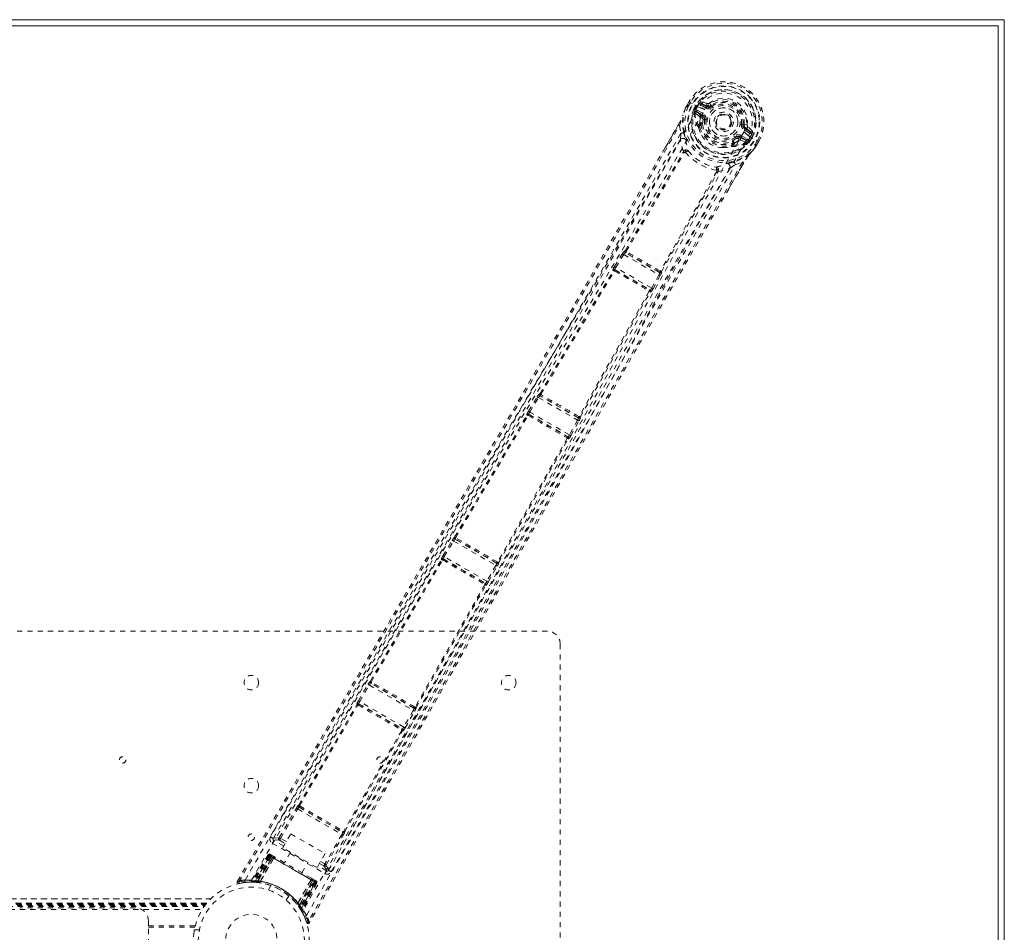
# Model space of a CAD drawing. Header units: inches. Extents: x 17.8 to 113.3, y 44.2 to 80.
# Tile 6 of 6: x 94.2 to 113.3, y 62.2 to 80. Entities that reach past the tile are written whole.
import ezdxf

# ---------------------------------------------------------------- set-up
doc = ezdxf.new("R2010")
doc.units = ezdxf.units.IN
doc.header["$MEASUREMENT"] = 0
doc.linetypes.add('SLD-Dashed', pattern=[0.075, 0.05, -0.025])
doc.linetypes.add('SLD-Solid', pattern=[0])

msp = doc.modelspace()

# ---------------------------------------------------------------- linework, layer by layer
at = {"color": 7, "linetype": 'SLD-Solid', "lineweight": 15}
for p, q in [((17.833, 79.956), (113.333, 79.956)), ((113.333, 79.956), (113.333, 44.206)), ((17.951, 79.837), (113.215, 79.837)), ((113.215, 79.837), (17.951, 79.837)), ((113.215, 79.837), (113.215, 44.324)), ((113.215, 44.324), (113.215, 79.837))]:
    msp.add_line(p, q, dxfattribs=at)
at = {"color": 7, "linetype": 'SLD-Dashed', "lineweight": 0}
for p, q in [((107.149, 78.256), (107.147, 78.252)), ((107.21, 78.365), (107.171, 78.297)), ((107.171, 78.297), (107.171, 78.297)), ((107.211, 78.365), (107.172, 78.296)), ((107.235, 78.35), (107.197, 78.283)), ((107.213, 78.363), (107.21, 78.365)), ((107.259, 78.336), (107.213, 78.363)), ((107.279, 78.325), (107.259, 78.336)), ((107.405, 78.252), (107.279, 78.325)), ((107.304, 78.225), (107.305, 78.226)), ((107.331, 78.212), (107.304, 78.225)), ((107.305, 78.226), (107.34, 78.289)), ((107.366, 78.274), (107.331, 78.212)), ((107.333, 78.205), (107.371, 78.272)), ((107.371, 78.272), (107.366, 78.274)), ((107.405, 78.252), (107.405, 78.252)), ((107.542, 78.238), (107.441, 78.297)), ((107.563, 78.33), (107.448, 78.369)), ((107.456, 78.323), (107.567, 78.282)), ((107.557, 78.264), (107.456, 78.323)), ((107.567, 78.282), (107.557, 78.264)), ((107.641, 78.29), (107.655, 78.271)), ((107.087, 78.087), (107.093, 78.104)), ((107.32, 78.169), (107.32, 78.165)), ((107.32, 78.164), (107.324, 78.151)), ((107.413, 78.075), (107.324, 78.151)), ((107.331, 78.211), (107.326, 78.192)), ((107.326, 78.192), (107.333, 78.205)), ((107.454, 78.085), (107.354, 78.171)), ((107.354, 78.171), (107.466, 78.107)), ((107.369, 78.197), (107.481, 78.133)), ((107.454, 78.085), (107.466, 78.107)), ((107.481, 78.022), (107.48, 78.045)), ((106.695, 77.386), (106.999, 77.912)), ((107.024, 77.897), (107.05, 77.749)), ((107.391, 77.86), (107.391, 77.882)), ((107.399, 77.906), (107.418, 77.939)), ((107.439, 77.93), (107.42, 77.896)), ((107.481, 78.022), (107.473, 77.927)), ((107.51, 78.019), (107.481, 78.022)), ((108.256, 77.924), (108.28, 77.921)), ((108.28, 77.921), (108.279, 77.914)), ((108.339, 77.913), (108.28, 77.921)), ((108.31, 77.853), (108.3, 77.836)), ((108.31, 77.853), (108.4, 77.777)), ((108.445, 77.794), (108.354, 77.873)), ((108.049, 77.594), (108.128, 77.649)), ((108.128, 77.649), (108.11, 77.672)), ((108.196, 77.657), (108.209, 77.678)), ((108.32, 77.613), (108.196, 77.657)), ((108.209, 77.678), (108.32, 77.613)), ((108.224, 77.704), (108.335, 77.639)), ((108.385, 77.751), (108.285, 77.81)), ((108.4, 77.777), (108.3, 77.836)), ((108.36, 77.612), (108.399, 77.678)), ((108.365, 77.698), (108.365, 77.698)), ((108.365, 77.698), (108.511, 77.614)), ((108.367, 77.614), (108.404, 77.675)), ((108.429, 77.661), (108.392, 77.598)), ((108.399, 77.678), (108.404, 77.675)), ((108.399, 77.678), (108.399, 77.678)), ((108.052, 77.501), (108.032, 77.49)), ((108.049, 77.533), (108.068, 77.567)), ((108.068, 77.519), (108.087, 77.552)), ((108.087, 77.552), (108.172, 77.611)), ((108.207, 77.616), (108.318, 77.577)), ((108.332, 77.581), (108.318, 77.577)), ((108.318, 77.577), (108.318, 77.577)), ((108.318, 77.577), (108.318, 77.577)), ((108.332, 77.581), (108.336, 77.583)), ((108.332, 77.581), (108.332, 77.581)), ((108.367, 77.613), (108.351, 77.592)), ((108.367, 77.613), (108.352, 77.599)), ((108.352, 77.599), (108.36, 77.612)), ((108.392, 77.597), (108.367, 77.614)), ((108.392, 77.598), (108.392, 77.597)), ((108.496, 77.478), (108.494, 77.474)), ((108.495, 77.533), (108.534, 77.6)), ((108.511, 77.614), (108.557, 77.587)), ((108.519, 77.518), (108.559, 77.586)), ((108.56, 77.585), (108.521, 77.518)), ((108.521, 77.518), (108.521, 77.518)), ((108.56, 77.585), (108.557, 77.587)), ((105.968, 75.469), (107.095, 77.381)), ((105.989, 75.459), (107.116, 77.372)), ((107.1, 77.398), (107.1, 77.398)), ((107.117, 77.373), (107.116, 77.372)), ((108.274, 77.176), (107.986, 76.679)), ((108.107, 77.139), (108.248, 77.19)), ((107.747, 77.008), (106.654, 75.075)), ((106.673, 75.062), (107.766, 76.994)), ((107.747, 77.008), (107.748, 77.009)), ((107.778, 77.007), (107.778, 77.007)), ((105.76, 75.16), (105.914, 75.412)), ((105.785, 75.145), (105.94, 75.396)), ((105.914, 75.412), (105.93, 75.435)), ((105.94, 75.396), (106.624, 75.001)), ((105.963, 75.47), (105.968, 75.469)), ((105.974, 75.428), (105.978, 75.427)), ((106.635, 75.046), (105.974, 75.428)), ((105.738, 75.083), (105.73, 75.091)), ((105.778, 75.093), (105.77, 75.102)), ((105.77, 75.102), (106.454, 74.707)), ((106.484, 74.742), (105.785, 75.145)), ((106.624, 75.001), (106.484, 74.742)), ((106.51, 74.728), (106.65, 74.987)), ((106.632, 75.05), (106.635, 75.046)), ((106.646, 75.074), (106.646, 75.074)), ((106.65, 74.987), (106.663, 75.012)), ((106.676, 75.058), (106.673, 75.062)), ((106.432, 74.689), (106.432, 74.689)), ((106.454, 74.707), (106.443, 74.709)), ((106.454, 74.669), (106.465, 74.667)), ((104.307, 72.692), (104.31, 72.692)), ((104.091, 72.352), (104.261, 72.632)), ((104.117, 72.337), (104.287, 72.616)), ((104.287, 72.616), (105.043, 72.18)), ((104.318, 72.65), (104.32, 72.65)), ((105.057, 72.223), (104.318, 72.65)), ((104.104, 72.289), (104.1, 72.295)), ((104.1, 72.295), (104.858, 71.857)), ((104.886, 71.893), (104.117, 72.337)), ((102.657, 69.907), (104.063, 72.278)), ((102.677, 69.897), (104.084, 72.269)), ((104.063, 72.278), (104.059, 72.284)), ((105.043, 72.18), (104.886, 71.893)), ((104.912, 71.878), (105.07, 72.165)), ((105.056, 72.225), (105.057, 72.223)), ((105.099, 72.235), (105.097, 72.237)), ((104.844, 71.83), (103.493, 69.426)), ((103.512, 69.414), (104.862, 71.817)), ((104.858, 71.857), (104.851, 71.857)), ((104.862, 71.817), (104.869, 71.816)), ((102.43, 69.544), (102.611, 69.846)), ((102.456, 69.528), (102.637, 69.831)), ((102.637, 69.831), (103.456, 69.358)), ((102.656, 69.907), (102.657, 69.907)), ((102.666, 69.866), (102.668, 69.866)), ((103.472, 69.401), (102.666, 69.866)), ((102.672, 69.864), (102.672, 69.864)), ((101.02, 67.11), (102.401, 69.471)), ((101.039, 67.1), (102.421, 69.462)), ((102.401, 69.471), (102.398, 69.476)), ((102.441, 69.482), (102.439, 69.486)), ((102.439, 69.486), (103.257, 69.014)), ((102.445, 69.48), (102.444, 69.48)), ((103.284, 69.05), (102.456, 69.528)), ((103.456, 69.358), (103.284, 69.05)), ((103.31, 69.035), (103.482, 69.343)), ((103.467, 69.405), (103.467, 69.405)), ((103.471, 69.402), (103.472, 69.401)), ((103.513, 69.412), (103.512, 69.414)), ((103.244, 68.986), (101.889, 66.609)), ((101.908, 66.597), (103.263, 68.974)), ((103.248, 69.016), (103.248, 69.016)), ((103.257, 69.014), (103.252, 69.014)), ((103.263, 68.974), (103.268, 68.973)), ((92.958, 68.081), (104.458, 68.081)), ((104.708, 67.831), (104.708, 56.331)), ((100.786, 66.729), (100.974, 67.049)), ((100.812, 66.714), (101, 67.034)), ((101, 67.034), (101.852, 66.541)), ((101.018, 67.11), (101.02, 67.11)), ((101.029, 67.069), (101.031, 67.069)), ((101.868, 66.584), (101.029, 67.069)), ((101.034, 67.067), (101.035, 67.067)), ((99.627, 64.704), (100.757, 66.657)), ((99.646, 64.694), (100.776, 66.647)), ((100.757, 66.657), (100.755, 66.661)), ((100.798, 66.668), (100.795, 66.672)), ((100.795, 66.672), (101.641, 66.184)), ((100.801, 66.666), (100.801, 66.666)), ((101.669, 66.219), (100.812, 66.714)), ((101.863, 66.588), (101.863, 66.588)), ((101.867, 66.586), (101.868, 66.584)), ((101.909, 66.596), (101.908, 66.597)), ((101.852, 66.541), (101.669, 66.219)), ((101.695, 66.204), (101.878, 66.527)), ((101.633, 66.186), (101.633, 66.186)), ((101.641, 66.184), (101.637, 66.184)), ((101.629, 66.155), (100.502, 64.2)), ((100.521, 64.188), (101.647, 66.143)), ((101.647, 66.143), (101.652, 66.143)), ((99.251, 64.073), (99.582, 64.644)), ((99.627, 64.704), (99.627, 64.704)), ((99.637, 64.663), (99.638, 64.663)), ((99.637, 64.663), (100.481, 64.176)), ((99.276, 64.058), (99.608, 64.629)), ((99.608, 64.629), (100.465, 64.133)), ((99.081, 64.088), (99.133, 64.057)), ((99.318, 63.873), (99.475, 64.145)), ((99.475, 64.145), (100.141, 63.761)), ((100.465, 64.133), (100.137, 63.561)), ((100.162, 63.546), (100.491, 64.119)), ((100.48, 64.177), (100.481, 64.176)), ((100.521, 64.188), (100.521, 64.188)), ((99.114, 63.964), (100.137, 63.374)), ((99.133, 64.057), (99.129, 64.047)), ((99.133, 64.056), (99.13, 64.047)), ((99.135, 64.061), (99.135, 64.059)), ((99.337, 63.905), (99.144, 64.016)), ((99.252, 64.02), (99.365, 63.955)), ((99.388, 63.994), (99.276, 64.058)), ((99.033, 63.736), (98.711, 63.222)), ((99.044, 63.729), (98.727, 63.222)), ((99.062, 63.723), (98.748, 63.219)), ((99.06, 63.72), (98.749, 63.222)), ((98.787, 63.234), (99.066, 63.717)), ((99.078, 63.71), (98.802, 63.233)), ((99.094, 63.701), (98.823, 63.231)), ((98.826, 63.219), (99.118, 63.687)), ((99.044, 63.729), (99.033, 63.736)), ((99.033, 63.736), (99.066, 63.717)), ((99.118, 63.687), (99.06, 63.72)), ((99.067, 63.717), (99.946, 63.209)), ((99.934, 63.216), (99.078, 63.71)), ((99.094, 63.701), (99.918, 63.225)), ((99.148, 63.703), (99.101, 63.73)), ((99.118, 63.687), (99.119, 63.686)), ((99.984, 63.489), (99.318, 63.873)), ((99.468, 63.787), (99.352, 63.585)), ((100.141, 63.761), (99.984, 63.489)), ((99.119, 63.686), (98.827, 63.218)), ((98.876, 63.221), (99.143, 63.672)), ((99.145, 63.671), (98.881, 63.221)), ((99.145, 63.671), (99.143, 63.672)), ((99.69, 63.39), (99.806, 63.592)), ((100.167, 63.426), (100.003, 63.52)), ((100.031, 63.57), (100.116, 63.521)), ((100.054, 63.609), (100.137, 63.561)), ((100.2, 63.428), (100.207, 63.436)), ((100.201, 63.428), (100.208, 63.437)), ((100.208, 63.437), (100.26, 63.407)), ((100.209, 63.439), (100.209, 63.44)), ((98.438, 63.227), (98.464, 63.212)), ((98.602, 63.203), (98.471, 63.183)), ((98.584, 63.201), (98.608, 63.205)), ((98.731, 63.207), (98.61, 63.204)), ((98.686, 63.208), (98.702, 63.208)), ((98.711, 63.222), (98.727, 63.222)), ((98.723, 63.208), (98.798, 63.204)), ((98.749, 63.222), (98.826, 63.219)), ((98.785, 63.205), (98.787, 63.234)), ((98.798, 63.204), (98.8, 63.204)), ((98.802, 63.204), (98.8, 63.204)), ((98.851, 63.197), (98.817, 63.201)), ((98.82, 63.202), (98.823, 63.231)), ((98.827, 63.218), (98.826, 63.219)), ((98.876, 63.221), (98.881, 63.221)), ((99.089, 63.139), (99.04, 63.056)), ((99.61, 62.8), (99.867, 63.254)), ((99.87, 63.253), (99.612, 62.796)), ((99.634, 62.753), (99.893, 63.239)), ((99.894, 63.239), (99.635, 62.751)), ((99.647, 62.755), (99.918, 63.225)), ((99.934, 63.216), (99.659, 62.738)), ((99.946, 63.209), (99.668, 62.726)), ((99.674, 62.684), (99.954, 63.209)), ((99.952, 63.205), (99.676, 62.687)), ((99.968, 63.196), (99.687, 62.668)), ((99.98, 63.189), (99.695, 62.654)), ((99.87, 63.253), (99.867, 63.254)), ((99.893, 63.239), (99.894, 63.239)), ((99.941, 63.245), (99.894, 63.272)), ((99.952, 63.205), (99.894, 63.239)), ((99.934, 63.216), (99.968, 63.196)), ((99.948, 63.241), (99.957, 63.236)), ((99.98, 63.189), (99.968, 63.196)), ((99.387, 62.856), (99.435, 62.939)), ((33.244, 62.886), (97.922, 62.886)), ((97.922, 62.886), (33.245, 62.886)), ((33.327, 62.796), (97.84, 62.796)), ((33.327, 62.796), (97.84, 62.796)), ((97.842, 62.796), (33.327, 62.796)), ((33.331, 62.791), (97.836, 62.791)), ((33.333, 62.788), (97.833, 62.788)), ((33.338, 62.782), (97.828, 62.782)), ((33.346, 62.772), (97.821, 62.772)), ((33.347, 62.771), (97.82, 62.771)), ((33.358, 62.756), (97.808, 62.756)), ((33.372, 62.736), (97.794, 62.736)), ((99.593, 62.779), (99.597, 62.774)), ((99.61, 62.8), (99.612, 62.796)), ((99.647, 62.755), (99.624, 62.738)), ((99.635, 62.751), (99.634, 62.753)), ((99.635, 62.751), (99.676, 62.687)), ((33.414, 62.674), (97.752, 62.674)), ((96.458, 62.706), (94.208, 62.706)), ((99.635, 62.723), (99.636, 62.722)), ((99.636, 62.722), (99.637, 62.72)), ((99.637, 62.72), (99.677, 62.657)), ((99.642, 62.712), (99.644, 62.71)), ((99.685, 62.646), (99.693, 62.632)), ((99.687, 62.668), (99.695, 62.654)), ((99.688, 62.639), (99.695, 62.625)), ((96.708, 62.362), (96.708, 62.456)), ((96.708, 62.362), (97.619, 62.362)), ((96.708, 61.799), (96.708, 62.362)), ((97.611, 62.331), (96.708, 62.331)), ((97.698, 62.281), (97.601, 62.281))]:
    msp.add_line(p, q, dxfattribs=at)
at = {"color": 7, "linetype": 'SLD-Dashed', "lineweight": 0, "flags": 128}
for points in [[(98.588, 63.249), (99.808, 65.366), (101.032, 67.478), (102.264, 69.585), (103.506, 71.683), (104.486, 73.327), (105.468, 74.967), (106.444, 76.607), (107.405, 78.252)], [(107.147, 78.252), (107.112, 78.166), (107.089, 78.094)], [(107.149, 78.256), (107.116, 78.173), (107.093, 78.104)], [(107.197, 78.282), (107.194, 78.279), (107.181, 78.274), (107.177, 78.271), (107.174, 78.267), (107.171, 78.263), (107.169, 78.262), (107.167, 78.262), (107.164, 78.262), (107.16, 78.263), (107.159, 78.263), (107.157, 78.262), (107.154, 78.259), (107.149, 78.252), (107.148, 78.251), (107.147, 78.25), (107.147, 78.251), (107.147, 78.252)], [(107.197, 78.283), (107.191, 78.285), (107.186, 78.288), (107.181, 78.291), (107.177, 78.294), (107.174, 78.296), (107.172, 78.297), (107.171, 78.297), (107.171, 78.297)], [(107.21, 78.365), (107.209, 78.365), (107.21, 78.364), (107.211, 78.364)], [(107.211, 78.364), (107.213, 78.363), (107.216, 78.361), (107.22, 78.359), (107.225, 78.356), (107.23, 78.353), (107.235, 78.35)], [(107.441, 78.297), (107.423, 78.312), (107.413, 78.333)], [(107.456, 78.323), (107.456, 78.322), (107.455, 78.32), (107.453, 78.318), (107.451, 78.315), (107.449, 78.311), (107.447, 78.306), (107.444, 78.302), (107.441, 78.297)], [(108.272, 77.772), (108.306, 77.844), (108.323, 77.923), (108.323, 78.004), (108.306, 78.085), (108.273, 78.162), (108.225, 78.231), (108.165, 78.291), (108.096, 78.34), (108.019, 78.376), (107.937, 78.398), (107.853, 78.404), (107.77, 78.395), (107.691, 78.369), (107.621, 78.329), (107.561, 78.274), (107.515, 78.209)], [(107.542, 78.238), (107.545, 78.243), (107.548, 78.248), (107.55, 78.253), (107.552, 78.257), (107.554, 78.26), (107.556, 78.262), (107.557, 78.264), (107.557, 78.264)], [(107.673, 78.247), (107.67, 78.251), (107.667, 78.256), (107.664, 78.26), (107.661, 78.263), (107.659, 78.266), (107.657, 78.269), (107.656, 78.27), (107.655, 78.271)], [(98.71, 63.243), (99.927, 65.355), (101.149, 67.463), (102.38, 69.563), (103.62, 71.656), (104.601, 73.295), (105.582, 74.931), (106.557, 76.567), (107.515, 78.209)], [(107.107, 77.763), (107.081, 77.919), (107.089, 78.094)], [(107.093, 78.104), (107.091, 78.099), (107.089, 78.094)], [(107.331, 78.211), (107.331, 78.212), (107.331, 78.212)], [(107.333, 78.205), (107.352, 78.204), (107.369, 78.197)], [(107.369, 78.197), (107.366, 78.192), (107.363, 78.188), (107.361, 78.183), (107.359, 78.179), (107.357, 78.176), (107.355, 78.174), (107.354, 78.172), (107.354, 78.171)], [(107.426, 78.041), (107.423, 78.063), (107.413, 78.075)], [(107.418, 77.939), (107.419, 77.986), (107.426, 78.041)], [(107.481, 78.133), (107.478, 78.128), (107.475, 78.123), (107.473, 78.119), (107.471, 78.115), (107.469, 78.111), (107.467, 78.109), (107.466, 78.107), (107.466, 78.107)], [(98.464, 63.212), (98.937, 64.019), (99.428, 64.858), (99.938, 65.728), (100.326, 66.392), (100.378, 66.48), (100.429, 66.568), (100.481, 66.657), (100.534, 66.746), (100.586, 66.835), (100.649, 66.943), (100.834, 67.259), (101.003, 67.548), (101.157, 67.81), (101.294, 68.044), (101.551, 68.482), (101.775, 68.866), (102.107, 69.433), (102.41, 69.951), (102.684, 70.418), (102.991, 70.943), (103.303, 71.478), (103.908, 72.513), (104.55, 73.615), (105.17, 74.681), (105.791, 75.754), (106.416, 76.837), (107.024, 77.897)], [(107, 77.911), (106.862, 77.67), (106.743, 77.462), (106.698, 77.384)], [(106.999, 77.912), (106.998, 77.912), (106.999, 77.911), (107.001, 77.91), (107.004, 77.908), (107.008, 77.906), (107.012, 77.903), (107.018, 77.9), (107.024, 77.897)], [(107.391, 77.882), (107.391, 77.883), (107.399, 77.906)], [(107.391, 77.86), (107.426, 77.764), (107.457, 77.712)], [(107.539, 78.015), (107.534, 78.015), (107.528, 78.016), (107.523, 78.017), (107.519, 78.017), (107.515, 78.018), (107.512, 78.018), (107.51, 78.018), (107.51, 78.019)], [(108.226, 77.928), (108.232, 77.927), (108.237, 77.926), (108.242, 77.926), (108.247, 77.925), (108.25, 77.925), (108.253, 77.924), (108.255, 77.924), (108.256, 77.924)], [(107.05, 77.749), (106.672, 77.092), (106.275, 76.404), (105.859, 75.685), (105.425, 74.935), (104.997, 74.2), (104.636, 73.58), (104.29, 72.988), (103.919, 72.352), (103.523, 71.674), (103.401, 71.465), (103.277, 71.253), (103.151, 71.037), (103.041, 70.849), (102.951, 70.697), (102.858, 70.537), (102.76, 70.369), (102.657, 70.195), (102.451, 69.841), (102.228, 69.461), (101.99, 69.054), (101.943, 68.974), (101.931, 68.954), (101.922, 68.94), (101.911, 68.92), (101.896, 68.894), (101.878, 68.864), (101.857, 68.828), (101.783, 68.701), (101.685, 68.535), (101.584, 68.361), (101.465, 68.159), (101.33, 67.928), (101.272, 67.829), (101.211, 67.726), (101.148, 67.618), (101.082, 67.505), (101.041, 67.434), (101, 67.365), (100.578, 66.645), (100.172, 65.95), (99.787, 65.293), (99.423, 64.672), (99.081, 64.088)], [(108.272, 77.772), (107.313, 76.091), (106.366, 74.398), (105.423, 72.7), (104.477, 71.001), (103.524, 69.304), (102.264, 67.087), (100.993, 64.874), (99.714, 62.663)], [(99.78, 62.561), (101.004, 64.675), (102.221, 66.792), (103.429, 68.912), (104.626, 71.037), (105.559, 72.708), (106.489, 74.378), (107.421, 76.044), (108.365, 77.698)], [(108.092, 77.696), (108.096, 77.691), (108.099, 77.687), (108.102, 77.683), (108.105, 77.679), (108.107, 77.676), (108.109, 77.674), (108.11, 77.672), (108.11, 77.672)], [(108.224, 77.704), (108.221, 77.699), (108.218, 77.694), (108.215, 77.69), (108.213, 77.686), (108.211, 77.683), (108.21, 77.68), (108.209, 77.679), (108.209, 77.678)], [(108.285, 77.81), (108.287, 77.815), (108.29, 77.819), (108.293, 77.824), (108.295, 77.828), (108.297, 77.831), (108.298, 77.833), (108.299, 77.835), (108.3, 77.836)], [(108.385, 77.751), (108.388, 77.756), (108.391, 77.761), (108.394, 77.766), (108.396, 77.77), (108.398, 77.773), (108.399, 77.775), (108.4, 77.777), (108.4, 77.777)], [(108.431, 77.745), (108.408, 77.744), (108.385, 77.751)], [(107.045, 77.622), (105.08, 74.224), (103.101, 70.834), (101.117, 67.446), (99.133, 64.057)], [(107.1, 77.398), (107.066, 77.509), (107.045, 77.622)], [(107.145, 77.639), (107.149, 77.627), (107.151, 77.618)], [(107.871, 77.473), (107.932, 77.472), (108.032, 77.49)], [(108.068, 77.519), (108.053, 77.501), (108.052, 77.501)], [(108.172, 77.611), (108.192, 77.619), (108.207, 77.616)], [(108.32, 77.613), (108.321, 77.614), (108.322, 77.616), (108.323, 77.618), (108.325, 77.621), (108.327, 77.625), (108.33, 77.63), (108.332, 77.634), (108.335, 77.639)], [(108.335, 77.639), (108.35, 77.628), (108.36, 77.612)], [(108.367, 77.614), (108.367, 77.613), (108.367, 77.613)], [(108.386, 77.346), (108.437, 77.402), (108.494, 77.474)], [(108.496, 77.478), (108.441, 77.408), (108.393, 77.354)], [(108.494, 77.474), (108.493, 77.474), (108.492, 77.474), (108.492, 77.475), (108.492, 77.476), (108.496, 77.484), (108.497, 77.488), (108.497, 77.489), (108.496, 77.491), (108.494, 77.494), (108.493, 77.495), (108.492, 77.497), (108.492, 77.499), (108.494, 77.505), (108.495, 77.51), (108.496, 77.515), (108.494, 77.524), (108.494, 77.528), (108.495, 77.533)], [(108.495, 77.533), (108.5, 77.53), (108.506, 77.527), (108.511, 77.524), (108.515, 77.522), (108.518, 77.52), (108.52, 77.519), (108.521, 77.518), (108.521, 77.518)], [(108.534, 77.6), (108.54, 77.597), (108.545, 77.594), (108.55, 77.591), (108.554, 77.589), (108.557, 77.587), (108.559, 77.586), (108.56, 77.585), (108.56, 77.585)], [(98.438, 63.227), (100.586, 66.895), (102.733, 70.562), (104.875, 74.232), (106.695, 77.386)], [(107.144, 77.38), (107.145, 77.39), (107.143, 77.4), (107.139, 77.408), (107.132, 77.413), (107.124, 77.414), (107.115, 77.412), (107.107, 77.407), (107.1, 77.398)], [(108.386, 77.346), (108.239, 77.251), (108.09, 77.195)], [(108.366, 77.318), (108.335, 77.274), (108.274, 77.176)], [(108.393, 77.354), (108.38, 77.338), (108.366, 77.318)], [(108.386, 77.346), (108.39, 77.349), (108.393, 77.354)], [(108.248, 77.19), (107.577, 76.035), (106.899, 74.863), (106.212, 73.668), (105.553, 72.517), (104.876, 71.331), (104.199, 70.145), (103.555, 69.015), (102.984, 68.012), (102.586, 67.312), (101.93, 66.16), (101.365, 65.167), (100.826, 64.22), (100.308, 63.309), (99.81, 62.435)], [(100.26, 63.407), (100.563, 63.938), (100.882, 64.5), (101.22, 65.093), (101.575, 65.717), (101.942, 66.362), (101.991, 66.448), (102.041, 66.535), (102.091, 66.623), (102.141, 66.711), (102.191, 66.8), (102.255, 66.911), (102.445, 67.246), (102.615, 67.544), (102.763, 67.805), (102.891, 68.03), (102.961, 68.153), (103.023, 68.262), (103.077, 68.356), (103.122, 68.435), (103.158, 68.499), (103.186, 68.548), (103.251, 68.662), (103.337, 68.813), (103.595, 69.267), (103.834, 69.686), (103.947, 69.886), (104.056, 70.076), (104.159, 70.258), (104.288, 70.484), (104.418, 70.712), (104.544, 70.934), (104.668, 71.15), (105.222, 72.122), (105.813, 73.155), (106.379, 74.145), (106.955, 75.146), (107.536, 76.154), (108.107, 77.139)], [(107.964, 77.166), (107.951, 77.163), (107.943, 77.161)], [(107.983, 76.68), (108.105, 76.89), (108.272, 77.176)], [(108.274, 77.176), (108.274, 77.176), (108.273, 77.176), (108.27, 77.177), (108.267, 77.179), (108.264, 77.181), (108.259, 77.184), (108.253, 77.187), (108.248, 77.19)], [(100.208, 63.437), (102.15, 66.849), (104.092, 70.262), (106.039, 73.671), (107.999, 77.072)], [(107.778, 77.007), (107.782, 77.017), (107.782, 77.027), (107.78, 77.036), (107.774, 77.042), (107.767, 77.045), (107.758, 77.045), (107.749, 77.042), (107.74, 77.036)], [(107.778, 77.007), (107.891, 77.033), (107.999, 77.072)], [(107.986, 76.679), (106.149, 73.497), (104.041, 69.807), (101.939, 66.114), (99.836, 62.42)], [(105.914, 75.412), (105.917, 75.41), (105.923, 75.406), (105.931, 75.401), (105.94, 75.396)], [(105.989, 75.459), (105.982, 75.459), (105.975, 75.457), (105.971, 75.454), (105.968, 75.449), (105.967, 75.443), (105.969, 75.437), (105.972, 75.432), (105.978, 75.427)], [(105.989, 75.459), (105.989, 75.455), (105.99, 75.453), (105.991, 75.452), (105.992, 75.452)], [(104.31, 72.692), (105.024, 73.888), (105.738, 75.083)], [(104.33, 72.682), (105.045, 73.878), (105.759, 75.073)], [(105.778, 75.093), (105.772, 75.095), (105.766, 75.096), (105.761, 75.095), (105.757, 75.093), (105.755, 75.089), (105.755, 75.084), (105.756, 75.078), (105.759, 75.073)], [(105.765, 75.074), (105.765, 75.074), (105.764, 75.075), (105.762, 75.074), (105.759, 75.073)], [(105.76, 75.16), (105.761, 75.16), (105.763, 75.159), (105.766, 75.157), (105.769, 75.155), (105.772, 75.153), (105.777, 75.15), (105.781, 75.148), (105.785, 75.145)], [(106.624, 75.001), (106.633, 74.996), (106.641, 74.992), (106.647, 74.988), (106.65, 74.987)], [(106.632, 75.05), (106.639, 75.047), (106.645, 75.046), (106.651, 75.048), (106.656, 75.051), (106.658, 75.056), (106.659, 75.063), (106.658, 75.069), (106.654, 75.075)], [(106.646, 75.074), (106.647, 75.073), (106.648, 75.073), (106.65, 75.073), (106.654, 75.075)], [(106.435, 74.683), (105.757, 73.467), (105.078, 72.25)], [(105.097, 72.237), (105.776, 73.454), (106.454, 74.669)], [(106.435, 74.683), (106.441, 74.683), (106.446, 74.684), (106.45, 74.687), (106.452, 74.691), (106.453, 74.696), (106.451, 74.701), (106.448, 74.705), (106.443, 74.709)], [(106.484, 74.742), (106.488, 74.739), (106.493, 74.737), (106.497, 74.735), (106.501, 74.732), (106.504, 74.731), (106.507, 74.729), (106.509, 74.728), (106.51, 74.728)], [(104.33, 72.682), (104.323, 72.682), (104.317, 72.68), (104.312, 72.676), (104.31, 72.671), (104.309, 72.666), (104.311, 72.66), (104.315, 72.655), (104.32, 72.65)], [(104.261, 72.632), (104.264, 72.63), (104.27, 72.627), (104.278, 72.622), (104.287, 72.616)], [(104.272, 72.648), (104.269, 72.644), (104.263, 72.631)], [(104.091, 72.352), (104.092, 72.352), (104.094, 72.35), (104.096, 72.349), (104.1, 72.347), (104.103, 72.345), (104.108, 72.342), (104.112, 72.339), (104.117, 72.337)], [(104.104, 72.289), (104.098, 72.291), (104.092, 72.292), (104.087, 72.291), (104.082, 72.288), (104.08, 72.284), (104.079, 72.279), (104.08, 72.274), (104.084, 72.269)], [(104.09, 72.27), (104.089, 72.27), (104.089, 72.27), (104.087, 72.27), (104.084, 72.269)], [(105.043, 72.18), (105.052, 72.175), (105.061, 72.17), (105.067, 72.167), (105.07, 72.165)], [(105.056, 72.225), (105.062, 72.223), (105.069, 72.222), (105.075, 72.224), (105.08, 72.227), (105.082, 72.232), (105.083, 72.238), (105.082, 72.244), (105.078, 72.25)], [(105.068, 72.166), (105.076, 72.178), (105.078, 72.182)], [(105.071, 72.249), (105.072, 72.248), (105.073, 72.248), (105.075, 72.248), (105.078, 72.25)], [(104.844, 71.83), (104.85, 71.83), (104.855, 71.831), (104.859, 71.835), (104.861, 71.839), (104.862, 71.844), (104.86, 71.849), (104.856, 71.853), (104.851, 71.857)], [(104.886, 71.893), (104.891, 71.89), (104.895, 71.887), (104.9, 71.885), (104.904, 71.883), (104.907, 71.881), (104.909, 71.88), (104.911, 71.879), (104.912, 71.878)], [(102.611, 69.846), (102.613, 69.845), (102.619, 69.841), (102.628, 69.836), (102.637, 69.831)], [(102.621, 69.863), (102.618, 69.858), (102.613, 69.845)], [(102.677, 69.897), (102.67, 69.897), (102.664, 69.895), (102.66, 69.892), (102.657, 69.887), (102.657, 69.881), (102.658, 69.875), (102.662, 69.87), (102.668, 69.866)], [(102.677, 69.897), (102.677, 69.893), (102.678, 69.891), (102.679, 69.891), (102.68, 69.89)], [(102.441, 69.482), (102.435, 69.485), (102.429, 69.485), (102.424, 69.484), (102.42, 69.482), (102.417, 69.478), (102.416, 69.473), (102.417, 69.467), (102.42, 69.462)], [(102.427, 69.463), (102.426, 69.463), (102.426, 69.463), (102.424, 69.463), (102.42, 69.462)], [(102.43, 69.544), (102.431, 69.543), (102.433, 69.542), (102.435, 69.54), (102.439, 69.539), (102.442, 69.536), (102.447, 69.534), (102.451, 69.531), (102.456, 69.528)], [(103.471, 69.402), (103.477, 69.4), (103.484, 69.399), (103.49, 69.4), (103.494, 69.403), (103.497, 69.408), (103.498, 69.414), (103.497, 69.42), (103.493, 69.426)], [(103.486, 69.425), (103.487, 69.424), (103.488, 69.424), (103.49, 69.424), (103.493, 69.426)], [(103.456, 69.358), (103.465, 69.353), (103.474, 69.348), (103.48, 69.345), (103.482, 69.343)], [(103.48, 69.344), (103.488, 69.355), (103.491, 69.36)], [(103.284, 69.05), (103.289, 69.047), (103.294, 69.045), (103.298, 69.042), (103.302, 69.04), (103.305, 69.038), (103.308, 69.037), (103.31, 69.036), (103.31, 69.035)], [(103.244, 68.986), (103.244, 68.99), (103.243, 68.991), (103.243, 68.992), (103.242, 68.992)], [(103.244, 68.986), (103.251, 68.986), (103.256, 68.988), (103.26, 68.991), (103.262, 68.995), (103.262, 69), (103.26, 69.005), (103.257, 69.01), (103.252, 69.014)], [(100.49, 63.933), (100.709, 64.318), (100.992, 64.813), (101.255, 65.275), (101.498, 65.703), (101.719, 66.091), (101.921, 66.445), (102.104, 66.767), (102.268, 67.056), (102.493, 67.451), (102.64, 67.709)], [(100.974, 67.049), (100.976, 67.047), (100.982, 67.044), (100.991, 67.039), (101, 67.034)], [(100.982, 67.062), (100.98, 67.059), (100.976, 67.048)], [(101.039, 67.1), (101.032, 67.1), (101.027, 67.098), (101.022, 67.094), (101.02, 67.089), (101.019, 67.084), (101.021, 67.078), (101.025, 67.073), (101.031, 67.069)], [(101.039, 67.1), (101.04, 67.096), (101.04, 67.094), (101.041, 67.093), (101.042, 67.093)], [(100.798, 66.668), (100.792, 66.671), (100.786, 66.672), (100.78, 66.671), (100.776, 66.668), (100.773, 66.664), (100.772, 66.659), (100.773, 66.653), (100.776, 66.647)], [(100.783, 66.649), (100.783, 66.649), (100.782, 66.649), (100.78, 66.649), (100.776, 66.647)], [(100.786, 66.729), (100.787, 66.729), (100.789, 66.728), (100.791, 66.726), (100.795, 66.724), (100.798, 66.722), (100.803, 66.72), (100.807, 66.717), (100.812, 66.714)], [(101.867, 66.586), (101.873, 66.583), (101.88, 66.582), (101.885, 66.584), (101.89, 66.587), (101.893, 66.591), (101.894, 66.597), (101.893, 66.603), (101.89, 66.609)], [(101.882, 66.608), (101.883, 66.607), (101.884, 66.607), (101.886, 66.607), (101.89, 66.609)], [(101.852, 66.541), (101.861, 66.536), (101.87, 66.532), (101.876, 66.528), (101.878, 66.527)], [(101.876, 66.528), (101.884, 66.537), (101.886, 66.541)], [(101.629, 66.155), (101.636, 66.155), (101.641, 66.157), (101.645, 66.16), (101.647, 66.165), (101.647, 66.17), (101.645, 66.175), (101.642, 66.18), (101.637, 66.184)], [(101.669, 66.219), (101.674, 66.216), (101.679, 66.214), (101.683, 66.211), (101.687, 66.209), (101.69, 66.207), (101.693, 66.206), (101.694, 66.205), (101.695, 66.204)], [(101.629, 66.155), (101.629, 66.159), (101.628, 66.16), (101.627, 66.161), (101.627, 66.162)], [(99.582, 64.644), (99.583, 64.643), (99.585, 64.642), (99.587, 64.64), (99.59, 64.639), (99.594, 64.636), (99.598, 64.634), (99.603, 64.631), (99.608, 64.629)], [(99.646, 64.694), (99.64, 64.693), (99.634, 64.691), (99.63, 64.688), (99.627, 64.683), (99.627, 64.678), (99.629, 64.673), (99.632, 64.667), (99.638, 64.663)], [(99.642, 64.661), (99.743, 64.603), (99.846, 64.543), (99.95, 64.483), (100.054, 64.424), (100.149, 64.368), (100.244, 64.314), (100.335, 64.261), (100.406, 64.22), (100.477, 64.179)], [(99.646, 64.694), (99.647, 64.69), (99.647, 64.688), (99.648, 64.687), (99.649, 64.687)], [(99.649, 64.687), (99.858, 64.566), (100.072, 64.443), (100.285, 64.319), (100.495, 64.198)], [(99.133, 64.057), (99.167, 64.071), (99.242, 64.061)], [(99.251, 64.073), (99.254, 64.071), (99.259, 64.068), (99.267, 64.063), (99.276, 64.058)], [(100.465, 64.133), (100.474, 64.128), (100.483, 64.123), (100.488, 64.12), (100.491, 64.119)], [(100.48, 64.177), (100.487, 64.174), (100.493, 64.174), (100.499, 64.175), (100.503, 64.178), (100.506, 64.182), (100.507, 64.188), (100.505, 64.194), (100.502, 64.2)], [(99.144, 64.016), (99.143, 64.015), (99.141, 64.012), (99.138, 64.007), (99.135, 64), (99.13, 63.993), (99.125, 63.984), (99.12, 63.974), (99.114, 63.964)], [(99.144, 64.016), (99.178, 64.03), (99.252, 64.02)], [(99.078, 63.71), (99.066, 63.717), (99.055, 63.723), (99.047, 63.728), (99.044, 63.729)], [(99.06, 63.72), (99.06, 63.72), (99.062, 63.719), (99.065, 63.717), (99.069, 63.715), (99.075, 63.712), (99.081, 63.709), (99.087, 63.705), (99.094, 63.701)], [(99.093, 63.735), (99.09, 63.737), (99.087, 63.738), (99.085, 63.739), (99.085, 63.74)], [(99.143, 63.672), (99.146, 63.677), (99.149, 63.682), (99.153, 63.686), (99.156, 63.689), (99.159, 63.691), (99.162, 63.693), (99.164, 63.693), (99.166, 63.693)], [(99.166, 63.693), (99.163, 63.694), (99.162, 63.695), (99.16, 63.696), (99.16, 63.696)], [(99.875, 63.283), (99.699, 63.385), (99.521, 63.488), (99.342, 63.591), (99.166, 63.692)], [(99.143, 63.672), (99.134, 63.678), (99.127, 63.682), (99.122, 63.685), (99.119, 63.686)], [(99.867, 63.254), (99.688, 63.358), (99.506, 63.463), (99.324, 63.568), (99.145, 63.671)], [(100.116, 63.521), (100.161, 63.462), (100.167, 63.426)], [(100.162, 63.546), (100.16, 63.548), (100.154, 63.551), (100.146, 63.556), (100.137, 63.561)], [(100.208, 63.437), (100.202, 63.473), (100.156, 63.532)], [(100.137, 63.374), (100.148, 63.393), (100.158, 63.41), (100.164, 63.421), (100.167, 63.426)], [(98.767, 63.206), (98.777, 63.207), (98.785, 63.208)], [(98.865, 63.197), (98.866, 63.197), (98.868, 63.199), (98.869, 63.201), (98.871, 63.204), (98.872, 63.207), (98.874, 63.211), (98.875, 63.216), (98.876, 63.221)], [(99.876, 63.283), (99.878, 63.279), (99.877, 63.272), (99.874, 63.263), (99.87, 63.253)], [(99.893, 63.239), (99.891, 63.241), (99.886, 63.244), (99.878, 63.248), (99.87, 63.253)], [(99.882, 63.279), (99.881, 63.28), (99.88, 63.28), (99.878, 63.281), (99.876, 63.283)], [(99.918, 63.225), (99.925, 63.221), (99.932, 63.217), (99.938, 63.213), (99.943, 63.21), (99.947, 63.208), (99.95, 63.206), (99.952, 63.205), (99.952, 63.205)], [(99.932, 63.25), (99.934, 63.249), (99.936, 63.248), (99.939, 63.247)], [(99.946, 63.209), (99.959, 63.201), (99.97, 63.195), (99.974, 63.192), (99.977, 63.191), (99.98, 63.189)], [(97.828, 62.782), (97.826, 62.778), (97.811, 62.76)], [(97.821, 62.772), (97.829, 62.783), (97.835, 62.79), (97.838, 62.794), (97.84, 62.796), (97.84, 62.796), (97.84, 62.796)], [(99.597, 62.774), (99.597, 62.776), (99.597, 62.778), (99.598, 62.78), (99.6, 62.783), (99.602, 62.786), (99.605, 62.789), (99.608, 62.793), (99.612, 62.796)], [(99.695, 62.625), (99.695, 62.627), (99.694, 62.627)], [(99.784, 62.427), (99.789, 62.42), (99.794, 62.414), (99.801, 62.41), (99.809, 62.407), (99.816, 62.406), (99.824, 62.408), (99.83, 62.412), (99.835, 62.418)], [(99.836, 62.42), (99.836, 62.421), (99.834, 62.421), (99.828, 62.424), (99.82, 62.429), (99.815, 62.432), (99.81, 62.435)], [(97.595, 62.246), (97.596, 62.249), (97.6, 62.275), (97.601, 62.281), (97.6, 62.274)]]:
    msp.add_lwpolyline(points, dxfattribs=at)
at = {"color": 7, "linetype": 'SLD-Dashed', "lineweight": 0}
for centre, radius in [((107.883, 77.971), 0.7), ((107.883, 77.971), 0.69), ((107.883, 77.971), 0.623), ((107.883, 77.971), 0.32), ((107.883, 77.971), 0.275), ((107.883, 77.971), 0.188), ((107.883, 77.971), 0.156), ((107.883, 77.971), 0.142), ((107.883, 77.971), 0.139), ((107.883, 77.971), 0.138), ((98.708, 67.081), 0.141), ((103.708, 67.081), 0.141), ((96.208, 65.581), 0.0625), ((101.208, 65.581), 0.0625), ((98.708, 65.081), 0.141), ((98.708, 64.081), 0.0625), ((98.708, 62.081), 1.125), ((98.708, 62.081), 1.03), ((98.708, 62.081), 0.5)]:
    msp.add_circle(centre, radius, dxfattribs=at)
for centre, radius, start, end in [((107.883, 77.971), 0.78, 330, 149.6863), ((107.883, 77.971), 0.78, 330.3208, 149.6784), ((107.883, 77.971), 0.75, 330.3211, 149.679), ((107.883, 77.971), 0.629, 330.4096, 149.5862), ((107.883, 77.971), 0.599, 330.4095, 149.5861), ((107.885, 77.975), 0.554, 330.0502, 149.9571), ((107.883, 77.971), 0.459, 352.774, 127.226), ((107.883, 77.971), 0.788, 159.1184, 320.8816), ((107.883, 77.971), 0.753, 155.5813, 324.4205), ((107.543, 78.068), 0.437, 148.3477, 155.5966), ((107.891, 77.876), 0.834, 149.6744, 152.8974), ((107.883, 77.971), 0.632, 156.2981, 323.702), ((107.883, 77.971), 0.593, 142.3909, 149.5868), ((107.319, 77.873), 0.389, 59.6811, 77.1656), ((107.576, 78.208), 0.206, 128.3434, 142.3386), ((107.47, 78.349), 0.0299, 137.8994, 241.9492), ((107.601, 78.341), 0.119, 240.0012, 307.2254), ((107.583, 78.308), 0.0301, 132.3675, 238.5576), ((107.601, 78.341), 0.089, 240, 307.226), ((107.577, 78.373), 0.0456, 251.4021, 307.4245), ((107.598, 78.347), 0.0713, 244.7307, 307.1565), ((103.647, 75.292), 4.994, 36.8889, 37.5697), ((107.883, 77.971), 0.275, 0.0001, 179.9999), ((107.883, 77.971), 0.4, 352.774, 127.226), ((107.883, 77.971), 0.376, 352.774, 127.226), ((107.883, 77.971), 0.346, 352.774, 127.226), ((105.866, 78.593), 1.321, 328.9926, 337.5194), ((104.486, 79.263), 2.855, 331.728, 335.6809), ((103.455, 79.19), 3.796, 340.0841, 343.2249), ((107.883, 77.971), 0.602, 156.4998, 319.3934), ((107.809, 78.118), 0.491, 174.6707, 211.7218), ((107.394, 78.161), 0.075, 155.4733, 173.3266), ((107.338, 78.145), 0.0305, 59.0131, 127.7901), ((107.758, 78.15), 0.435, 179.8472, 214.1933), ((107.439, 78.059), 0.0299, 61.0967, 149.1199), ((107.45, 78.021), 0.031, 1.7573, 140.0564), ((107.426, 78.039), 0.0542, 6.2087, 59.4015), ((107.421, 78.03), 0.089, 352.774, 60), ((107.421, 78.03), 0.119, 352.7718, 60.0013), ((107.423, 77.829), 0.0441, 97.0459, 135.3951), ((107.381, 77.833), 0.0747, 58.1706, 76.2297), ((107.448, 77.881), 0.0317, 150.7271, 195.4021), ((107.899, 77.999), 0.498, 194.7105, 285.2895), ((107.443, 77.921), 0.0305, 10.9428, 144.041), ((107.4, 77.867), 0.0744, 58.166, 76.2871), ((107.452, 77.885), 0.0463, 63.6938, 105.727), ((107.888, 77.98), 0.451, 186.3985, 293.6016), ((107.881, 77.967), 0.41, 185.7151, 294.3062), ((107.883, 77.971), 0.376, 172.774, 307.226), ((107.883, 77.971), 0.346, 172.774, 307.226), ((107.883, 77.971), 0.275, 180.0002, 359.9998), ((108.344, 77.913), 0.119, 172.7713, 240.0019), ((108.344, 77.913), 0.089, 172.774, 240), ((108.351, 77.912), 0.0716, 178.9444, 235.1726), ((108.324, 77.88), 0.0301, 241.4505, 347.6273), ((108.384, 77.908), 0.0457, 172.6465, 228.5229), ((114.034, 77.449), 6.991, 177.5459, 178.5836), ((107.097, 77.59), 0.0608, 28.0567, 147.8193), ((107.312, 76.811), 0.974, 102.1837, 105.6351), ((109.23, 78.357), 2.204, 195.6381, 199.0129), ((107.866, 77.942), 0.47, 209.428, 270.638), ((108.164, 77.601), 0.119, 60.0017, 127.2238), ((108.164, 77.601), 0.089, 60, 127.226), ((108.169, 77.598), 0.0647, 64.7038, 128.902), ((108.143, 77.621), 0.031, 340.0019, 118.1888), ((108.181, 77.631), 0.0299, 330.8734, 58.9004), ((108.099, 77.458), 0.359, 42.1209, 61.088), ((107.883, 77.971), 0.593, 330.4056, 337.6091), ((108.416, 77.803), 0.0299, 238.045, 342.1125), ((108.241, 77.823), 0.206, 337.6678, 351.6561), ((108.032, 77.696), 0.885, 185.0141, 199.1434), ((108.022, 77.549), 0.0316, 284.5735, 329.3049), ((107.989, 77.502), 0.0441, 344.6085, 22.9533), ((108.049, 77.973), 0.483, 267.9633, 305.8046), ((108.059, 77.565), 0.0305, 335.9596, 109.0132), ((108.023, 77.555), 0.0466, 14.3389, 56.1585), ((108.014, 77.468), 0.0745, 43.7433, 61.8563), ((108.1, 77.952), 0.434, 265.8005, 300.1524), ((108.033, 77.501), 0.0745, 43.73, 61.8235), ((108.306, 77.587), 0.0305, 352.1965, 61.0017), ((108.267, 77.666), 0.108, 309.4057, 321.7713), ((110.781, 76.058), 2.693, 147.121, 148.1961), ((107.818, 77.918), 0.808, 327.0548, 330.3788), ((107.072, 77.398), 0.0277, 324.2609, 1.9047), ((107.076, 77.309), 0.0746, 57.7982, 75.7675), ((107.151, 77.365), 0.0608, 41.8525, 146.6887), ((107.135, 77.356), 0.0249, 69.8018, 138.1961), ((107.207, 77.318), 0.0884, 97.1299, 135.716), ((107.891, 77.986), 0.963, 219.0617, 260.9478), ((107.857, 77.926), 0.841, 218.2526, 261.7501), ((111.154, 74.744), 3.799, 136.7773, 139.9155), ((110.901, 75.546), 3.094, 145.0378, 148.2154), ((107.57, 77.963), 0.885, 280.8569, 294.9895), ((107.724, 77.034), 0.0608, 333.3131, 78.1444), ((107.655, 77.059), 0.0884, 344.2834, 22.8683), ((107.945, 77.1), 0.0608, 332.174, 91.9466), ((107.545, 79.324), 2.197, 280.9805, 284.3661), ((104.321, 83.092), 7.055, 301.4192, 302.4475), ((107.162, 76.896), 0.976, 14.3701, 17.8143), ((107.723, 77.016), 0.026, 343.3907, 48.574), ((107.712, 76.942), 0.0746, 44.2393, 62.2055), ((107.793, 76.981), 0.0299, 119.4862, 154.3466), ((106.004, 75.397), 0.0829, 119.0807, 153.0407), ((105.994, 75.373), 0.0589, 110.1611, 157.0136), ((105.989, 75.454), 0.0301, 148.5703, 239.1314), ((105.993, 75.453), 0.0301, 148.552, 239.0934), ((105.947, 75.395), 0.0768, 56.8818, 74.3958), ((105.966, 75.397), 0.0331, 59.4366, 68.2382), ((106.025, 75.425), 0.0426, 141.3808, 179.9021), ((89.409, 45.974), 33.794, 59.3681, 60.632), ((89.347, 45.865), 33.947, 59.3629, 60.6386), ((105.878, 75.068), 0.149, 141.8528, 171.0493), ((105.756, 75.076), 0.0301, 60.7729, 148.1953), ((105.763, 75.067), 0.0301, 60.8052, 148.1044), ((105.716, 75.007), 0.0785, 56.9125, 74.0015), ((105.796, 75.061), 0.0331, 116.3757, 157.0386), ((123.844, 105.616), 35.491, 239.377, 240.6204), ((105.828, 75.106), 0.0582, 137.5377, 183.7708), ((105.795, 75.115), 0.0274, 231.8666, 240.2505), ((122.807, 103.822), 33.397, 239.3484, 240.6516), ((106.577, 75.036), 0.0589, 322.9873, 9.8382), ((106.607, 75.089), 0.0426, 300.0961, 338.6266), ((106.614, 75.027), 0.0297, 51.24, 61.0645), ((106.647, 75.076), 0.0301, 240.9095, 331.4426), ((106.65, 75.073), 0.0301, 240.8737, 331.4258), ((106.62, 75.007), 0.0768, 45.6069, 63.1186), ((106.593, 75.057), 0.0829, 326.9585, 0.9172), ((106.406, 74.709), 0.0331, 322.9685, 3.6168), ((106.429, 74.684), 0.00598, 346.9578, 53.9064), ((106.399, 74.613), 0.0785, 45.9951, 63.0864), ((106.452, 74.733), 0.0254, 239.4319, 248.4604), ((106.427, 74.683), 0.0301, 331.8881, 59.2031), ((106.428, 74.759), 0.0583, 296.238, 342.4548), ((106.439, 74.681), 0.0301, 331.7878, 59.2475), ((106.371, 74.783), 0.149, 308.9492, 338.1492), ((104.433, 72.548), 0.192, 131.1641, 153.9027), ((104.333, 72.676), 0.0301, 148.8875, 239.4496), ((104.335, 72.676), 0.0301, 148.8917, 239.4241), ((104.284, 72.611), 0.0847, 56.8319, 72.2645), ((104.337, 72.68), 0.0068, 164.4182, 234.5153), ((104.355, 72.586), 0.0743, 119.6688, 155.7197), ((104.311, 72.627), 0.025, 58.7823, 69.5022), ((104.362, 72.651), 0.038, 140.8132, 183.5713), ((87.841, 43.257), 33.698, 59.2857, 60.7143), ((87.763, 43.122), 33.881, 59.2796, 60.7203), ((104.251, 72.235), 0.198, 143.7098, 165.5614), ((104.085, 72.269), 0.0301, 60.5066, 148.4911), ((104.089, 72.263), 0.0301, 60.5248, 148.4563), ((104.174, 72.289), 0.0749, 140.0522, 175.3121), ((104.036, 72.195), 0.0881, 57.0321, 71.7932), ((104.119, 72.258), 0.0313, 113.2251, 157.6734), ((122.013, 102.445), 35.097, 239.2921, 240.7079), ((104.119, 72.308), 0.0246, 231.2471, 240.286), ((121.171, 100.987), 33.39, 239.2661, 240.7339), ((104.983, 72.223), 0.0743, 324.2802, 0.3327), ((105.035, 72.262), 0.038, 296.4305, 339.1815), ((105.038, 72.204), 0.0278, 51.0245, 60.6951), ((105.071, 72.252), 0.0301, 240.5767, 331.1081), ((105.072, 72.25), 0.0301, 240.5563, 331.109), ((104.911, 72.272), 0.192, 326.0918, 348.8431), ((105.04, 72.175), 0.0846, 47.7292, 63.177), ((104.817, 71.855), 0.0313, 322.3182, 6.779), ((104.838, 71.831), 0.00596, 345.8134, 54.3002), ((104.804, 71.751), 0.0881, 48.2066, 62.9716), ((104.86, 71.88), 0.0241, 239.6465, 248.8531), ((104.836, 71.831), 0.0301, 331.5498, 59.4669), ((104.816, 71.918), 0.0749, 304.6876, 339.9479), ((104.843, 71.831), 0.0301, 331.4943, 59.5057), ((104.731, 71.958), 0.198, 314.4391, 336.287), ((102.803, 69.752), 0.214, 133.5423, 153.8254), ((102.711, 69.797), 0.0821, 123.409, 155.7178), ((102.681, 69.892), 0.0301, 149.3663, 239.5254), ((102.683, 69.892), 0.0301, 149.3637, 239.5154), ((102.621, 69.809), 0.104, 57.5781, 69.7949), ((102.659, 69.843), 0.0245, 59.2762, 69.509), ((102.707, 69.868), 0.0351, 140.3178, 185.9816), ((86.257, 40.514), 33.629, 59.2179, 60.782), ((86.092, 40.228), 33.985, 59.2154, 60.7846), ((102.606, 69.418), 0.216, 144.5558, 164.5496), ((102.424, 69.46), 0.0301, 60.4517, 148.9534), ((102.426, 69.456), 0.0301, 60.4696, 148.9452), ((102.361, 69.368), 0.111, 57.8537, 69.2454), ((102.456, 69.451), 0.0306, 111.6554, 158.4307), ((120.317, 99.508), 34.968, 239.2297, 240.771), ((102.519, 69.477), 0.0814, 141.3767, 173.7151), ((102.455, 69.498), 0.021, 230.3424, 240.6736), ((119.543, 98.168), 33.398, 239.2042, 240.7958), ((103.453, 69.437), 0.0351, 294.0141, 339.6804), ((103.445, 69.334), 0.104, 50.2159, 62.4099), ((103.389, 69.406), 0.0822, 324.3036, 356.5648), ((103.455, 69.383), 0.0244, 50.4778, 60.7368), ((103.485, 69.428), 0.0301, 240.482, 330.635), ((103.486, 69.427), 0.0301, 240.4776, 330.6302), ((103.305, 69.462), 0.214, 326.1753, 346.4558), ((103.209, 69.08), 0.0814, 306.2925, 338.6216), ((103.218, 69.011), 0.0306, 321.5824, 8.3366), ((103.193, 68.888), 0.111, 50.7317, 62.1606), ((103.259, 69.034), 0.021, 239.3308, 249.64), ((103.236, 68.988), 0.0301, 331.0526, 59.5294), ((103.241, 68.988), 0.0301, 331.0389, 59.5495), ((103.114, 69.125), 0.216, 315.4463, 335.4473), ((104.458, 67.831), 0.25, 0, 90), ((101.159, 66.96), 0.205, 133.2914, 154.4486), ((101.072, 67.003), 0.0787, 123.0028, 156.7365), ((101.044, 67.095), 0.0301, 149.8128, 239.4929), ((101.046, 67.095), 0.0301, 149.8018, 239.4988), ((100.962, 66.974), 0.147, 58.5232, 67.0036), ((101.022, 67.046), 0.0237, 59.3468, 69.5968), ((101.068, 67.071), 0.0334, 140.2864, 187.567), ((84.664, 37.755), 33.573, 59.1836, 60.8164), ((84.408, 37.313), 34.11, 59.1853, 60.8148), ((100.953, 66.611), 0.204, 144.6916, 165.9216), ((100.781, 66.646), 0.0301, 60.4963, 149.368), ((100.783, 66.642), 0.0301, 60.5136, 149.3672), ((100.692, 66.508), 0.163, 58.7854, 66.4156), ((100.812, 66.637), 0.0306, 110.9436, 158.8067), ((118.594, 96.524), 34.782, 239.198, 240.8021), ((100.873, 66.666), 0.0775, 141.7224, 175.8415), ((100.811, 66.685), 0.0213, 230.298, 240.6199), ((117.926, 95.366), 33.421, 239.1767, 240.8232), ((101.789, 66.589), 0.0788, 323.2853, 356.975), ((101.851, 66.619), 0.0335, 292.4446, 339.7094), ((101.852, 66.568), 0.0237, 50.404, 60.6411), ((101.882, 66.612), 0.0301, 240.5083, 330.1908), ((101.883, 66.611), 0.0301, 240.5027, 330.1908), ((101.709, 66.643), 0.205, 325.5579, 346.7046), ((101.819, 66.48), 0.147, 52.9941, 61.4794), ((101.603, 66.181), 0.0306, 321.2035, 9.0502), ((101.644, 66.204), 0.0214, 239.3859, 249.6878), ((101.621, 66.158), 0.0301, 330.6366, 59.4857), ((101.597, 66.248), 0.0775, 304.1661, 338.27), ((101.626, 66.158), 0.0301, 330.6339, 59.4982), ((101.51, 66.29), 0.204, 314.0749, 335.3114), ((101.55, 66.011), 0.164, 53.6054, 61.1962), ((99.752, 64.565), 0.187, 132.0226, 155.1749), ((99.674, 64.602), 0.0713, 121.3367, 158.5787), ((99.653, 64.689), 0.0301, 150.0715, 238.6189), ((99.653, 64.689), 0.0301, 150.0825, 238.6023), ((99.525, 64.491), 0.236, 59.2296, 64.4819), ((99.629, 64.642), 0.0233, 57.8004, 68.9298), ((99.674, 64.666), 0.0324, 139.9002, 187.9164), ((99.159, 64.042), 0.09, 149.6453, 239.9883), ((99.217, 64.088), 0.0372, 311.9501, 335.324), ((100.409, 64.178), 0.0715, 321.4706, 358.6026), ((100.464, 64.209), 0.0324, 292.0787, 340.1069), ((100.466, 64.159), 0.0225, 50.8762, 62.3968), ((100.495, 64.203), 0.0301, 241.396, 329.9169), ((100.495, 64.203), 0.0301, 241.3795, 329.9338), ((100.338, 64.227), 0.187, 324.822, 347.9791), ((100.498, 64.204), 0.00678, 245.3947, 313.793), ((100.383, 63.987), 0.244, 55.6012, 60.6888), ((99.156, 64.041), 0.0277, 167.5484, 243.148), ((99.268, 64.046), 0.03, 149.9819, 239.5782), ((99.004, 64.202), 0.308, 323.6859, 332.0653), ((99.058, 63.72), 0.03, 60.0042, 148.0073), ((99.069, 63.636), 0.104, 83.9469, 109.2775), ((99.07, 63.714), 0.03, 60.0284, 148.035), ((99.086, 63.704), 0.03, 60.0671, 148.0638), ((99.089, 63.68), 0.0498, 66.4559, 125.6232), ((100.648, 62.814), 1.821, 149.4325, 150.2756), ((98.993, 63.554), 0.205, 61.0502, 67.957), ((99.827, 63.288), 0.859, 148.6648, 150.5967), ((99.479, 63.487), 0.44, 147.1485, 150.9223), ((99.144, 63.671), 0.0299, 60.1889, 148.2023), ((99.145, 63.67), 0.0299, 60.1892, 148.2037), ((99.179, 63.659), 0.0354, 110.7675, 160.7288), ((100.359, 63.418), 0.264, 147.2326, 157.0145), ((100.13, 63.547), 0.03, 240.419, 330.021), ((100.201, 63.521), 0.0454, 146.8107, 165.9169), ((100.182, 63.452), 0.09, 240.0133, 330.3544), ((100.182, 63.449), 0.0277, 236.893, 312.2622), ((98.464, 63.212), 0.03, 149.6579, 282.1671), ((98.685, 62.065), 1.188, 94.6504, 101.9679), ((98.708, 62.081), 1.157, 17.8168, 102.1804), ((98.605, 63.227), 0.141, 186.0871, 198.29), ((98.705, 62.1), 1.108, 94.6023, 101.8911), ((98.614, 63.234), 0.03, 150.3204, 274.0817), ((98.579, 61.887), 1.362, 84.4704, 89.6087), ((98.708, 62.081), 1.127, 89.5359, 94.6629), ((98.686, 63.238), 0.03, 271.1128, 328.0114), ((98.708, 62.18), 1.028, 86.587, 91.2094), ((98.688, 63.235), 0.0272, 270.0245, 332.6191), ((98.702, 63.238), 0.0299, 270.3281, 328.0945), ((98.707, 62.593), 0.615, 89.436, 90.4751), ((98.752, 63.233), 0.043, 167.0433, 215.7819), ((98.692, 62.053), 1.19, 30.8729, 89.1271), ((98.881, 62.412), 0.828, 96.4987, 101.8221), ((98.708, 62.081), 1.128, 30.4639, 89.5361), ((98.724, 63.238), 0.0299, 269.2731, 328.1959), ((98.724, 63.236), 0.0281, 268.4127, 331.1775), ((98.708, 62.081), 1.127, 84.313, 89.2401), ((98.881, 62.43), 0.807, 95.5779, 100.961), ((98.889, 62.39), 0.844, 94.5189, 99.5691), ((98.709, 62.082), 1.155, 33.8885, 86.1118), ((98.8, 63.234), 0.0297, 265.5352, 328.5257), ((98.802, 63.234), 0.0297, 265.462, 328.5255), ((98.708, 62.08), 1.128, 82.0332, 85.3542), ((98.871, 63.218), 0.0702, 167.3175, 191.0729), ((98.709, 62.082), 1.155, 34.6405, 85.3588), ((98.709, 62.082), 1.155, 35.661, 84.3389), ((98.895, 62.483), 0.739, 91.4463, 95.2503), ((98.846, 63.221), 0.0345, 314.849, 1.0597), ((98.727, 62.112), 1.12, 37.9115, 82.0885), ((99.84, 63.278), 0.0354, 319.2621, 9.2422), ((99.867, 63.253), 0.0299, 331.7941, 59.8127), ((99.868, 63.253), 0.0299, 331.801, 59.8115), ((99.54, 63.452), 0.442, 329.086, 332.8443), ((99.363, 63.549), 0.662, 329.76, 332.2675), ((99.921, 63.218), 0.0334, 337.6629, 58.9778), ((99.926, 63.219), 0.03, 331.9328, 59.9401), ((99.839, 63.059), 0.21, 52.3286, 58.9898), ((99.942, 63.21), 0.03, 331.965, 59.9686), ((99.875, 63.171), 0.104, 10.7244, 36.0523), ((99.953, 63.203), 0.03, 331.9914, 59.994), ((98.723, 62.069), 1.144, 142.0926, 144.3166), ((99.627, 62.77), 0.0345, 118.9495, 165.1355), ((98.96, 62.442), 0.742, 24.7596, 28.5469), ((98.694, 62.071), 1.145, 30.7986, 35.6478), ((99.66, 62.738), 0.0297, 151.4755, 214.5405), ((99.661, 62.737), 0.0297, 151.4762, 214.4595), ((99.604, 62.801), 0.0832, 291.4167, 311.3987), ((98.891, 62.394), 0.838, 20.4142, 25.4981), ((98.923, 62.404), 0.808, 19.0429, 24.4146), ((96.458, 62.456), 0.25, 0, 90), ((99.63, 62.765), 0.0548, 283.5828, 314.1884), ((98.906, 62.395), 0.831, 18.1876, 23.4923), ((99.695, 62.672), 0.0236, 141.9926, 205.2344), ((99.703, 62.672), 0.0299, 151.8071, 210.7266), ((98.962, 62.226), 0.835, 29.6227, 31.1866), ((99.684, 62.695), 0.043, 264.1904, 312.9866), ((98.708, 62.081), 1.128, 25.3372, 30.4636), ((99.714, 62.654), 0.0299, 151.9096, 209.6706), ((99.719, 62.641), 0.0278, 144.9491, 209.3747), ((99.722, 62.64), 0.03, 151.9904, 208.8847), ((98.607, 61.873), 1.361, 30.3882, 35.5329), ((99.754, 62.576), 0.03, 205.9241, 329.6765), ((98.723, 62.087), 1.111, 17.9333, 25.3831), ((98.708, 62.053), 1.187, 18.0297, 25.3531), ((100.249, 61.019), 1.482, 107.2299, 108.389), ((99.81, 62.435), 0.03, 197.8327, 330.3446)]:
    msp.add_arc(centre, radius, start, end, dxfattribs=at)

doc.saveas('drawing.dxf')
